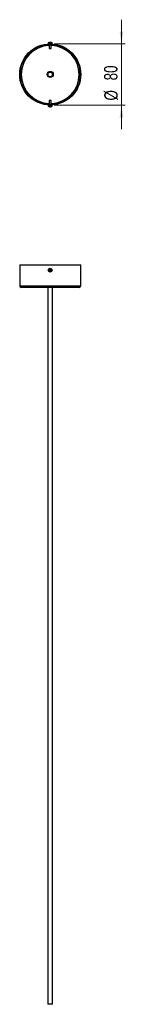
# Model space of a CAD drawing. Header units: millimetres. Extents: x 633 to 661, y 329 to 587.
import ezdxf

# ---------------------------------------------------------------- set-up
doc = ezdxf.new("R2010")
doc.units = ezdxf.units.MM
doc.styles.add('SLDTEXTSTYLE0', font='TXT', dxfattribs={"width": 0.75})
doc.dimstyles.new('SLDDIMSTYLE0', dxfattribs={"dimtxt": 3.5, "dimasz": 3.302, "dimexe": 0, "dimexo": 0.0625, "dimgap": 0.875, "dimtad": 1, "dimdec": 0, "dimlfac": 5, "dimrnd": 1e-09, "dimzin": 12, "dimdsep": 46, "dimtxsty": 'SLDTEXTSTYLE0', "dimsah": 1, "dimcen": 0.09, "dimadec": 0, "dimazin": 3, "dimtfac": 1, "dimtdec": 0, "dimtmove": 0, "dimatfit": 0, "dimfxl": 0, "dimfrac": 2, "dimtolj": 1, "dimtzin": 12, "dimarcsym": 0})

# ---------------------------------------------------------------- blocks, each defined once
blk = doc.blocks.new('_D')
at = {"color": 7, "linetype": 'Continuous', "lineweight": 0}
for p, q in [((659.72, 580.26), (659.72, 586.61)), ((642.03, 580.26), (660.72, 580.26)), ((659.72, 580.26), (659.72, 564.26)), ((642.03, 564.26), (660.72, 564.26)), ((659.72, 564.26), (659.72, 557.91))]:
    blk.add_line(p, q, dxfattribs=at)
at = {"color": 7, "linetype": 'Continuous', "lineweight": 18}
for points in [[(659.72, 580.26), (660.23, 583.56), (659.21, 583.56)], [(659.72, 564.26), (659.21, 560.95), (660.23, 560.95)]]:
    blk.add_solid(points, dxfattribs=at)
at = {"color": 7, "linetype": 'Continuous', "lineweight": 18, "char_height": 3.5, "attachment_point": 1, "rotation": 90, "style": 'SLDTEXTSTYLE0'}
for s, insert in [('80', (655.15, 570.71)), ('%%c', (655.21, 565.43))]:
    blk.add_mtext(s, dxfattribs=dict(at, insert=insert))

msp = doc.modelspace()

# ---------------------------------------------------------------- linework, layer by layer
at = {"color": 7, "linetype": 'Continuous', "lineweight": 25}
for p, q in [((640.53, 580.48), (640.53, 580.26)), ((640.93, 580.67), (640.91, 580.67)), ((640.96, 580.67), (641, 580.67)), ((641.11, 580.67), (641.06, 580.67)), ((641.07, 580.64), (641.06, 580.67)), ((641.11, 580.67), (641.11, 580.64)), ((641.14, 580.67), (641.16, 580.67)), ((641.14, 580.67), (641.14, 580.64)), ((641.53, 580.26), (641.53, 580.48)), ((640.53, 580.26), (641.53, 580.26)), ((640.63, 580.26), (640.63, 580.25)), ((640.78, 580.09), (640.78, 579.06)), ((640.78, 579.06), (641.28, 579.06)), ((641.28, 579.06), (641.28, 580.09)), ((641.43, 580.25), (641.43, 580.26)), ((640.78, 565.41), (640.78, 564.42)), ((641.22, 565.41), (640.78, 565.41)), ((641.28, 565.41), (641.22, 565.41)), ((641.28, 564.42), (641.28, 565.41)), ((640.53, 564.21), (640.53, 563.99)), ((641.41, 564.21), (640.53, 564.21)), ((640.78, 564.26), (640.78, 564.23)), ((640.91, 563.81), (640.9, 563.81)), ((640.91, 563.81), (640.91, 563.83)), ((641, 563.81), (641.02, 563.81)), ((641.07, 563.81), (641.02, 563.81)), ((641.16, 563.83), (641.16, 563.81)), ((641.16, 563.81), (641.16, 563.83)), ((641.16, 563.81), (641.16, 563.81)), ((641.28, 564.23), (641.28, 564.26)), ((641.53, 564.21), (641.41, 564.21)), ((641.53, 563.99), (641.53, 564.21)), ((633.03, 522.41), (633.03, 516.89)), ((633.03, 522.41), (641.03, 522.41)), ((640.9, 521), (640.8, 520.91)), ((640.82, 521.14), (640.91, 521.04)), ((640.95, 521.09), (640.9, 521.05)), ((640.9, 520.99), (640.94, 520.95)), ((641.02, 521.14), (640.93, 521.24)), ((641.02, 521.14), (640.97, 521.1)), ((641.03, 522.41), (649.03, 522.41)), ((641.17, 521.22), (641.07, 521.14)), ((641.11, 521.09), (641.07, 521.14)), ((641.11, 520.94), (641.16, 520.98)), ((641.16, 521.03), (641.12, 521.07)), ((641.16, 521.03), (641.26, 521.11)), ((641.25, 520.88), (641.16, 520.98)), ((649.03, 516.89), (649.03, 522.41)), ((640.9, 520.8), (641, 520.88)), ((640.96, 520.93), (641, 520.88)), ((641.05, 520.88), (641.09, 520.92)), ((641.05, 520.88), (641.13, 520.78)), ((641.03, 516.49), (633.43, 516.49)), ((640.43, 516.49), (640.43, 328.71)), ((648.63, 516.49), (641.03, 516.49)), ((641.63, 328.71), (641.63, 516.49)), ((641.63, 328.71), (640.43, 328.71))]:
    msp.add_line(p, q, dxfattribs=at)
at = {"color": 8, "linetype": 'Continuous', "lineweight": 25}
for p, q in [((640.53, 580.48), (641.53, 580.48)), ((640.55, 580.52), (641.51, 580.52)), ((641.41, 563.99), (640.53, 563.99)), ((641.4, 563.96), (640.55, 563.96)), ((640.78, 564.23), (641.22, 564.23)), ((641.22, 564.23), (641.28, 564.23)), ((641.51, 563.96), (641.4, 563.96)), ((641.53, 563.99), (641.41, 563.99)), ((633.03, 516.89), (641.03, 516.89)), ((641.03, 516.89), (649.03, 516.89))]:
    msp.add_line(p, q, dxfattribs=at)
at = {"color": 7, "linetype": 'Continuous', "lineweight": 25, "flags": 128}
msp.add_lwpolyline([(641.14, 580.66), (641.12, 580.67), (641.11, 580.67)], dxfattribs=at)
at = {"color": 7, "linetype": 'Continuous', "lineweight": 25}
for centre, radius in [((641.03, 572.26), 8), ((641.03, 572.26), 7.84), ((641.03, 572.26), 0.8), ((641.03, 572.26), 0.6), ((641.03, 521.01), 0.5), ((641.03, 521.01), 0.481)]:
    msp.add_circle(centre, radius, dxfattribs=at)
for centre, radius, start, end in [((640.58, 580.48), 0.048, 126.9461, 180), ((641.03, 579.88), 0.8, 105.6005, 126.9461), ((641.01, 579.97), 0.709, 98.3497, 108.6003), ((640.81, 580.54), 0.106, 76.071, 103.929), ((641.06, 579.97), 0.709, 98.3497, 108.6003), ((640.94, 580.53), 0.15, 46.459, 67.1603), ((641.12, 580.54), 0.138, 112.3567, 127.7865), ((641.12, 579.86), 0.778, 84.8784, 95.1216), ((641.08, 580.53), 0.15, 46.459, 67.1603), ((641.06, 579.97), 0.708, 74.394, 81.6561), ((641.03, 579.88), 0.8, 53.0539, 74.3995), ((641.48, 580.48), 0.048, 0, 53.0539), ((640.76, 580.24), 0.02, 38.0598, 90), ((641.3, 580.24), 0.02, 90, 141.9402), ((640.58, 563.99), 0.048, 180, 233.0539), ((641.03, 564.59), 0.8, 233.0539, 260.545), ((640.76, 564.23), 0.02, 270, 0), ((640.88, 564.34), 0.507, 263.6528, 276.3472), ((640.98, 564.17), 0.374, 244.0244, 257.9476), ((641.09, 564.28), 0.482, 247.2843, 259.627), ((641.1, 564.17), 0.374, 244.0244, 257.9476), ((640.98, 564.28), 0.482, 280.373, 292.7157), ((641.03, 564.59), 0.8, 279.455, 306.9461), ((641.08, 564.28), 0.482, 280.373, 292.7157), ((641.21, 564.21), 0.377, 262.6391, 277.3609), ((641.3, 564.23), 0.02, 180, 270), ((641.48, 563.99), 0.048, 306.9461, 0), ((642.03, 519.85), 1.77, 128.3628, 133.1617), ((641.03, 521.01), 0.131, 165.0319, 186.4926), ((641.03, 521.01), 0.111, 137.5283, 172.4804), ((641.03, 521.01), 0.111, 172.4804, 179.044), ((641.03, 521.01), 0.111, 179.044, 213.9962), ((641.03, 521.01), 0.111, 123.9962, 137.5283), ((641.03, 521.01), 0.111, 89.044, 123.9962), ((641.03, 521.01), 0.131, 75.0319, 96.4926), ((641.03, 521.01), 0.111, 82.4804, 89.044), ((641.03, 521.01), 0.111, 47.5283, 82.4804), ((641.03, 521.01), 0.111, 33.9962, 47.5283), ((641.03, 521.01), 0.111, 317.5283, 352.4804), ((641.03, 521.01), 0.111, 359.044, 33.9962), ((641.03, 521.01), 0.111, 352.4804, 359.044), ((641.03, 521.01), 0.131, 345.0319, 6.4926), ((639.88, 520.01), 1.77, 38.3628, 43.1617), ((642.19, 522.01), 1.77, 218.3628, 223.1617), ((641.03, 521.01), 0.111, 213.9962, 227.5283), ((641.03, 521.01), 0.111, 227.5283, 262.4804), ((641.03, 521.01), 0.131, 255.0319, 276.4926), ((641.03, 521.01), 0.111, 262.4804, 269.044), ((641.03, 521.01), 0.111, 269.044, 303.9962), ((641.03, 521.01), 0.111, 303.9962, 317.5283), ((640.04, 522.17), 1.77, 308.3628, 313.1617), ((633.43, 516.89), 0.4, 180, 270), ((648.63, 516.89), 0.4, 270, 0)]:
    msp.add_arc(centre, radius, start, end, dxfattribs=at)
at = {"color": 8, "linetype": 'Continuous', "lineweight": 25}
for start, end in [(91.8851, 268.1149), (271.8851, 88.1149)]:
    msp.add_arc((641.03, 572.26), 7.6, start, end, dxfattribs=at)
at = {"color": 7, "linetype": 'Continuous', "lineweight": 25}
for centre, major_axis, start_param, end_param in [((641.02, 521.02), (-0.0637, 0.0739), 6.14724, 6.419131), ((641.04, 521.02), (0.0739, 0.0637), 6.14724, 6.419131), ((641.02, 521), (0.0739, 0.0637), 3.005647, 3.277538), ((641.04, 521), (-0.0637, 0.0739), 3.005647, 3.277538)]:
    msp.add_ellipse(centre, major_axis=major_axis, ratio=0.990116, start_param=start_param, end_param=end_param, dxfattribs=at)
for points, knots in [([(640.92, 521.01), (640.92, 521.01), (640.92, 521.01), (640.91, 521), (640.9, 521), (640.9, 521)], [0, 0, 0, 0, 0.054653, 0.886311, 1, 1, 1, 1]), ([(640.91, 521.04), (640.91, 521.04), (640.91, 521.04), (640.92, 521.03), (640.92, 521.03), (640.92, 521.03)], [0, 0, 0, 0, 0.113689, 0.945347, 1, 1, 1, 1]), ([(641.03, 521.12), (641.03, 521.12), (641.03, 521.13), (641.02, 521.13), (641.02, 521.14), (641.02, 521.14)], [0, 0, 0, 0, 0.054653, 0.886311, 1, 1, 1, 1]), ([(641.07, 521.14), (641.07, 521.14), (641.06, 521.13), (641.05, 521.13), (641.05, 521.12), (641.05, 521.12)], [0, 0, 0, 0, 0.113689, 0.945347, 1, 1, 1, 1]), ([(641.14, 521.01), (641.14, 521.01), (641.15, 521.01), (641.16, 521.02), (641.16, 521.02), (641.16, 521.03)], [0, 0, 0, 0, 0.054653, 0.886311, 1, 1, 1, 1]), ([(641.16, 520.98), (641.16, 520.98), (641.15, 520.98), (641.15, 520.99), (641.14, 521), (641.14, 521)], [0, 0, 0, 0, 0.113689, 0.945347, 1, 1, 1, 1]), ([(641, 520.88), (641, 520.88), (641.01, 520.89), (641.01, 520.89), (641.02, 520.9), (641.02, 520.9)], [0, 0, 0, 0, 0.113689, 0.945347, 1, 1, 1, 1]), ([(641.03, 520.9), (641.03, 520.9), (641.04, 520.89), (641.04, 520.89), (641.05, 520.88), (641.05, 520.88)], [0, 0, 0, 0, 0.054653, 0.886311, 1, 1, 1, 1])]:
    msp.add_open_spline(points, degree=3, knots=knots, dxfattribs=at)

# ---------------------------------------------------------------- dimensions: what is measured, and where the dimension line sits
at = {"color": 7, "linetype": 'Continuous', "lineweight": 18}
dim = msp.add_linear_dim(base=(659.72, 564.26), p1=(641.03, 580.26), p2=(641.03, 564.26), angle=90, text='%%c<>', dimstyle='SLDDIMSTYLE0', dxfattribs=at)
dim.commit()
dim.dimension.update_dxf_attribs({"geometry": '_D', "text_midpoint": (659.72, 570.66), "dimtype": 160})

doc.saveas('drawing.dxf')
